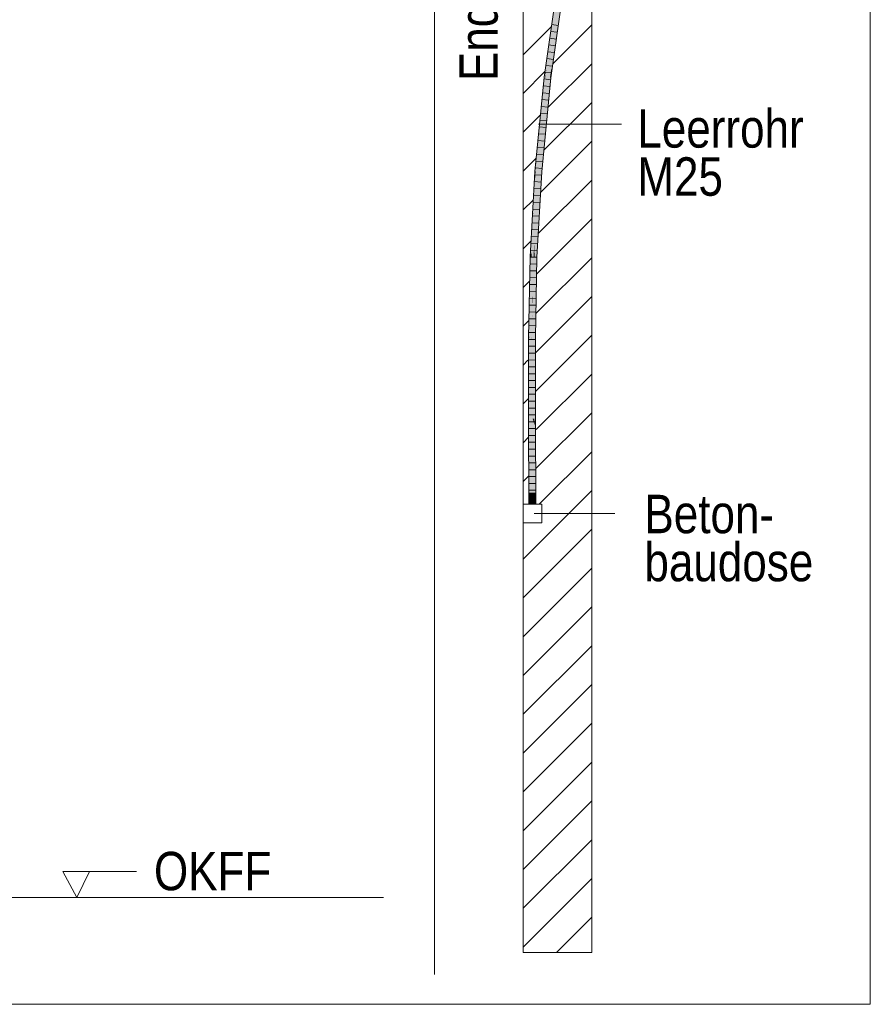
# Model space of a CAD drawing. Extents: x -620 to 300, y 62 to 1162.
# Tile 164 of 256: x 155 to 186, y 718 to 754. Entities that reach past the tile are written whole.
import ezdxf
from ezdxf.lldxf.tags import DXFTag

# ---------------------------------------------------------------- set-up
doc = ezdxf.new("R2010")
doc.units = 0
doc.layers.get('0').update_dxf_attribs({"lineweight": 13})
for name, color, linetype, lineweight, true_color in [('E_Betonbaudose', 1, 'Continuous', 13, 0xff0000), ('E_Detail_Beschriftung', 7, 'Continuous', 13, 0x009900), ('E_Detail_Wandschraffur', 7, 'Continuous', 5, 0xc0c0c0), ('E_Leerrohr 25-A06G94UQ8I', 7, 'Continuous', 9, 0xff8000), ('E_Leerrohr 25-Shading', 7, 'Continuous', 9, 0xff8000)]:
    doc.layers.add(name, color=color, linetype=linetype, lineweight=lineweight, true_color=true_color)
doc.layers.add('E_Detail_Linie_Text_Bem', color=7, linetype='Continuous', lineweight=13)
doc.styles.get("Standard").update_dxf_attribs({"font": 'ARIALN.TTF'})
tags = doc.linetypes.add('fein_strichliert', pattern=[4, 1, -2, 1]).pattern_tags.tags
tags[8:9] = [DXFTag(74, 4), DXFTag(75, 0), DXFTag(340, '0'), DXFTag(46, 0.0), DXFTag(50, 0.0), DXFTag(44, 0.0), DXFTag(45, 0.0)]
tags[6:7] = [DXFTag(74, 4), DXFTag(75, 0), DXFTag(340, '0'), DXFTag(46, 0.0), DXFTag(50, 0.0), DXFTag(44, 0.0), DXFTag(45, 0.0)]
tags[4:5] = [DXFTag(74, 4), DXFTag(75, 0), DXFTag(340, '0'), DXFTag(46, 0.0), DXFTag(50, 0.0), DXFTag(44, 0.0), DXFTag(45, 0.0)]
tags = doc.linetypes.add('fein_strichliert-A06G94UT8I', pattern=[4, 1, -2, 1]).pattern_tags.tags
tags[8:9] = [DXFTag(74, 4), DXFTag(75, 0), DXFTag(340, '0'), DXFTag(46, 0.0), DXFTag(50, 0.0), DXFTag(44, 0.0), DXFTag(45, 0.0)]
tags[6:7] = [DXFTag(74, 4), DXFTag(75, 0), DXFTag(340, '0'), DXFTag(46, 0.0), DXFTag(50, 0.0), DXFTag(44, 0.0), DXFTag(45, 0.0)]
tags[4:5] = [DXFTag(74, 4), DXFTag(75, 0), DXFTag(340, '0'), DXFTag(46, 0.0), DXFTag(50, 0.0), DXFTag(44, 0.0), DXFTag(45, 0.0)]
tags = doc.linetypes.add('STRICHPUNKT2-A06G94UR8I', pattern=[12.7, 6.35, -3.175, 0, -3.175]).pattern_tags.tags
tags[10:11] = [DXFTag(74, 4), DXFTag(75, 0), DXFTag(340, '0'), DXFTag(46, 0.0), DXFTag(50, 0.0), DXFTag(44, 0.0), DXFTag(45, 0.0)]
tags[8:9] = [DXFTag(74, 4), DXFTag(75, 0), DXFTag(340, '0'), DXFTag(46, 0.0), DXFTag(50, 0.0), DXFTag(44, 0.0), DXFTag(45, 0.0)]
tags[6:7] = [DXFTag(74, 4), DXFTag(75, 0), DXFTag(340, '0'), DXFTag(46, 0.0), DXFTag(50, 0.0), DXFTag(44, 0.0), DXFTag(45, 0.0)]
tags[4:5] = [DXFTag(74, 4), DXFTag(75, 0), DXFTag(340, '0'), DXFTag(46, 0.0), DXFTag(50, 0.0), DXFTag(44, 0.0), DXFTag(45, 0.0)]

# ---------------------------------------------------------------- blocks, each defined once
blk = doc.blocks.new('Shading-A06G94F18I', base_point=(173.296, 825.211))
at = {"layer": 'E_Leerrohr 25-Shading', "color": 31, "true_color": 0xfabd7f}
for points in [[(174.302, 756.192), (173.963, 753.807), (174.389, 756.179), (173.948, 753.073)], [(174.455, 756.17), (174.389, 756.179), (173.963, 752.553), (173.948, 753.073)], [(174.455, 756.17), (173.963, 752.553), (174.46, 756.052)], [(173.948, 753.073), (173.963, 753.807), (173.758, 752.263), (173.79, 752.591)], [(173.948, 753.073), (173.758, 752.263), (173.832, 752.254)], [(173.948, 753.073), (173.832, 752.254), (173.963, 752.553), (173.919, 752.244)], [(173.744, 752.265), (173.487, 749.659), (173.493, 748.82), (173.438, 748.824)], [(173.758, 752.263), (173.744, 752.265), (173.493, 748.82)], [(173.832, 752.254), (173.758, 752.263), (173.493, 748.82)], [(173.493, 748.82), (173.581, 748.813), (173.832, 752.254), (173.919, 752.244)], [(173.79, 752.591), (173.744, 752.265), (173.758, 752.263)], [(173.487, 749.659), (173.405, 748.827), (173.438, 748.824)], [(173.345, 746.147), (173.493, 748.82), (173.351, 746.512), (173.438, 748.824)], [(173.493, 748.82), (173.345, 746.147), (173.41, 745.709), (173.362, 745.711)], [(173.438, 748.824), (173.405, 748.827), (173.351, 746.512), (173.364, 747.301)], [(173.364, 747.301), (173.405, 748.827), (173.382, 748.409)], [(173.493, 748.82), (173.41, 745.709), (173.581, 748.813)], [(173.382, 748.409), (173.347, 747.364), (173.321, 745.712), (173.32, 745.712)], [(173.382, 748.409), (173.321, 745.712), (173.364, 747.301)], [(173.347, 747.364), (173.382, 748.409), (173.357, 747.954)], [(173.357, 747.954), (173.292, 745.714), (173.347, 747.364)], [(173.292, 745.714), (173.357, 747.954), (173.295, 745.884), (173.345, 747.749)], [(173.345, 747.749), (173.324, 747.368), (173.295, 745.884), (173.31, 746.808)], [(173.31, 746.808), (173.317, 747.234), (173.251, 745.715), (173.244, 745.91)], [(173.347, 747.364), (173.292, 745.714), (173.32, 745.712)], [(173.324, 747.368), (173.317, 747.234), (173.31, 746.808)], [(173.351, 746.512), (173.364, 747.301), (173.321, 745.712)], [(173.31, 746.808), (173.251, 745.715), (173.282, 745.714)], [(173.282, 745.714), (173.29, 745.714), (173.31, 746.808), (173.295, 745.884)], [(173.345, 746.147), (173.351, 746.512), (173.321, 745.712)], [(173.345, 746.147), (173.321, 745.712), (173.362, 745.711)], [(173.244, 745.91), (173.233, 745.716), (173.251, 745.715)], [(173.29, 745.714), (173.292, 745.714), (173.295, 745.884)], [(173.181, 742.768), (173.233, 745.716), (173.179, 742.95)], [(173.181, 742.768), (173.265, 743.491), (173.233, 745.716), (173.27, 744.097)], [(173.251, 745.715), (173.233, 745.716), (173.271, 744.29), (173.27, 744.097)], [(173.282, 745.714), (173.251, 745.715), (173.271, 744.29)], [(173.29, 745.714), (173.282, 745.714), (173.275, 744.013), (173.271, 744.29)], [(173.28, 743.624), (173.292, 745.714), (173.275, 744.013), (173.29, 745.714)], [(173.28, 743.624), (173.321, 745.712), (173.292, 745.714)], [(173.352, 742.766), (173.321, 745.712), (173.292, 742.767), (173.28, 743.624)], [(173.382, 744.298), (173.362, 745.711), (173.327, 745.142), (173.321, 745.712)], [(173.41, 745.709), (173.362, 745.711), (173.382, 744.298)], [(173.327, 745.142), (173.352, 742.766), (173.357, 743.013)], [(173.382, 744.298), (173.327, 745.142), (173.357, 743.013)], [(173.27, 744.097), (173.265, 743.491), (173.274, 743.906), (173.271, 743.54)], [(173.271, 744.29), (173.27, 744.097), (173.275, 744.013), (173.274, 743.906)], [(173.274, 743.906), (173.28, 743.624), (173.275, 744.013)], [(173.271, 743.54), (173.28, 743.624), (173.274, 743.906)], [(173.265, 743.491), (173.181, 742.768), (173.259, 742.767)], [(173.259, 742.767), (173.263, 742.767), (173.265, 743.491), (173.271, 743.54)], [(173.28, 743.624), (173.263, 742.767), (173.275, 742.767)], [(173.263, 742.767), (173.28, 743.624), (173.271, 743.54)], [(173.28, 743.624), (173.275, 742.767), (173.292, 742.767)], [(173.179, 742.95), (173.175, 742.768), (173.181, 742.768)], [(173.175, 742.768), (173.179, 740.03), (173.181, 742.768)], [(173.181, 742.768), (173.179, 740.03), (173.259, 742.767), (173.26, 742.642)], [(173.26, 742.642), (173.179, 740.03), (173.267, 739.82), (173.179, 739.82)], [(173.26, 742.642), (173.263, 742.767), (173.259, 742.767)], [(173.263, 742.767), (173.26, 742.642), (173.267, 739.82)], [(173.263, 742.767), (173.267, 739.82), (173.275, 742.767), (173.276, 739.82)], [(173.275, 742.767), (173.276, 739.82), (173.292, 742.767), (173.289, 739.82)], [(173.289, 739.82), (173.356, 739.82), (173.292, 742.767), (173.352, 742.766)], [(173.192, 736.707), (173.28, 736.707), (173.179, 739.82), (173.267, 739.82)], [(173.267, 739.82), (173.28, 736.707), (173.276, 739.82)], [(173.276, 739.82), (173.28, 736.707), (173.289, 739.82)], [(173.289, 739.82), (173.28, 736.707), (173.357, 739.586), (173.348, 736.707)], [(173.289, 739.82), (173.357, 739.586), (173.356, 739.82)], [(173.348, 736.707), (173.369, 736.707), (173.357, 739.586)]]:
    blk.add_solid(points, dxfattribs=at)
at = {"layer": 'E_Leerrohr 25-Shading', "color": 43, "true_color": 0xd7ab7f}
for points in [[(174.265, 756.197), (173.999, 754.325), (174.302, 756.192), (173.963, 753.807)], [(174.46, 756.052), (173.963, 752.553), (174.497, 756.049), (174, 752.55)], [(173.999, 754.325), (173.867, 753.37), (173.886, 753.33), (173.828, 752.971)], [(173.867, 753.37), (173.999, 754.325), (173.874, 753.44)], [(173.999, 754.325), (173.886, 753.33), (173.982, 754.073)], [(173.886, 753.33), (173.963, 753.807), (173.982, 754.073)], [(173.79, 752.591), (173.963, 753.807), (173.886, 753.33)], [(173.759, 752.63), (173.714, 752.269), (173.874, 753.44), (173.867, 753.37)], [(173.867, 753.37), (173.714, 752.269), (173.828, 752.971)], [(173.79, 752.591), (173.79, 752.591), (173.828, 752.971), (173.886, 753.33)], [(173.714, 752.269), (173.744, 752.265), (173.828, 752.971), (173.79, 752.591)], [(173.759, 752.63), (173.707, 752.269), (173.714, 752.269)], [(173.487, 749.659), (173.714, 752.269), (173.505, 749.967), (173.707, 752.269)], [(173.744, 752.265), (173.714, 752.269), (173.487, 749.659)], [(173.505, 749.967), (173.707, 752.269), (173.542, 750.589)], [(173.807, 750.912), (173.919, 752.244), (173.581, 748.813)], [(173.95, 752.24), (173.919, 752.244), (173.807, 750.912)], [(173.966, 752.552), (173.963, 752.553), (173.919, 752.244)], [(173.95, 752.24), (173.999, 752.55), (173.919, 752.244), (173.966, 752.552)], [(174, 752.55), (173.999, 752.55), (173.956, 752.239), (173.95, 752.24)], [(173.956, 752.239), (173.95, 752.24), (173.7, 749.647), (173.807, 750.912)], [(173.7, 749.647), (173.807, 750.912), (173.604, 748.811), (173.581, 748.813)], [(173.398, 748.828), (173.405, 748.827), (173.542, 750.589), (173.505, 749.967)], [(173.398, 748.828), (173.542, 750.589), (173.47, 749.863)], [(173.391, 748.828), (173.47, 749.863), (173.445, 749.607)], [(173.391, 748.828), (173.392, 748.828), (173.47, 749.863), (173.428, 749.257)], [(173.487, 749.659), (173.505, 749.967), (173.405, 748.827)], [(173.445, 749.607), (173.405, 749.203), (173.391, 748.828), (173.379, 748.829)], [(173.604, 748.811), (173.618, 748.81), (173.7, 749.647)], [(173.405, 749.203), (173.368, 748.83), (173.379, 748.829)], [(173.392, 748.828), (173.398, 748.828), (173.428, 749.257)], [(173.351, 748.433), (173.328, 747.529), (173.374, 748.829), (173.364, 748.437)], [(173.383, 748.635), (173.391, 748.828), (173.35, 747.918), (173.351, 747.947)], [(173.351, 748.433), (173.374, 748.829), (173.368, 748.83)], [(173.351, 748.433), (173.368, 748.83), (173.356, 748.6)], [(173.351, 747.947), (173.391, 748.828), (173.364, 748.437), (173.379, 748.829)], [(173.383, 748.635), (173.357, 747.954), (173.398, 748.828), (173.382, 748.409)], [(173.364, 748.437), (173.379, 748.829), (173.374, 748.829)], [(173.382, 748.409), (173.405, 748.827), (173.398, 748.828)], [(173.391, 748.828), (173.383, 748.635), (173.392, 748.828)], [(173.383, 748.635), (173.398, 748.828), (173.392, 748.828)], [(173.536, 747.726), (173.581, 748.813), (173.41, 745.709)], [(173.618, 748.81), (173.604, 748.811), (173.47, 746.144), (173.536, 747.726)], [(173.604, 748.811), (173.581, 748.813), (173.536, 747.726)], [(173.244, 745.91), (173.351, 748.433), (173.196, 745.717), (173.356, 748.6)], [(173.317, 747.234), (173.328, 747.529), (173.244, 745.91), (173.351, 748.433)], [(173.328, 747.529), (173.324, 747.368), (173.364, 748.437), (173.351, 747.947)], [(173.365, 748.169), (173.383, 748.635), (173.345, 747.749), (173.35, 747.918)], [(173.351, 747.947), (173.324, 747.368), (173.35, 747.918)], [(173.345, 747.749), (173.357, 747.954), (173.365, 748.169)], [(173.35, 747.918), (173.324, 747.368), (173.345, 747.749)], [(173.47, 746.144), (173.536, 747.726), (173.429, 745.708), (173.41, 745.709)], [(173.324, 747.368), (173.328, 747.529), (173.317, 747.234)], [(173.429, 745.708), (173.446, 745.708), (173.47, 746.144)], [(173.244, 745.91), (173.196, 745.717), (173.225, 745.716)], [(173.225, 745.716), (173.233, 745.716), (173.244, 745.91)], [(173.233, 745.716), (173.155, 743.624), (173.173, 742.768), (173.138, 742.768)], [(173.196, 745.717), (173.155, 743.624), (173.225, 745.716)], [(173.155, 743.624), (173.233, 745.716), (173.225, 745.716)], [(173.233, 745.716), (173.173, 742.768), (173.179, 742.95)], [(173.408, 745.086), (173.41, 745.709), (173.382, 744.298)], [(173.405, 743.623), (173.445, 745.653), (173.407, 744.519)], [(173.407, 744.519), (173.445, 745.653), (173.408, 744.987), (173.412, 745.141)], [(173.429, 745.708), (173.41, 745.709), (173.408, 745.086)], [(173.412, 745.141), (173.445, 745.653), (173.429, 745.708), (173.446, 745.708)], [(173.412, 745.141), (173.429, 745.708), (173.417, 745.335)], [(173.357, 743.013), (173.368, 743.343), (173.408, 745.086), (173.408, 744.987)], [(173.357, 743.013), (173.408, 745.086), (173.382, 744.298)], [(173.408, 745.086), (173.412, 745.141), (173.417, 745.335)], [(173.412, 745.141), (173.408, 745.086), (173.408, 744.987)], [(173.368, 743.343), (173.407, 744.519), (173.408, 744.987)], [(173.355, 742.812), (173.405, 743.623), (173.368, 743.343), (173.407, 744.519)], [(173.368, 743.343), (173.36, 743.124), (173.355, 742.812), (173.352, 742.766)], [(173.377, 742.766), (173.405, 743.623), (173.354, 742.766), (173.355, 742.812)], [(173.377, 742.766), (173.388, 742.766), (173.405, 743.623)], [(173.173, 742.768), (173.175, 742.768), (173.179, 742.95)], [(173.36, 743.124), (173.357, 743.013), (173.352, 742.766)], [(173.138, 742.768), (173.142, 739.82), (173.179, 740.03), (173.179, 739.82)], [(173.138, 742.768), (173.179, 740.03), (173.173, 742.768)], [(173.179, 740.03), (173.175, 742.768), (173.173, 742.768)], [(173.355, 742.812), (173.352, 742.766), (173.354, 742.766)], [(173.354, 742.766), (173.352, 742.766), (173.356, 739.82)], [(173.377, 742.766), (173.354, 742.766), (173.383, 739.821), (173.356, 739.82)], [(173.383, 739.821), (173.392, 739.821), (173.377, 742.766), (173.388, 742.766)], [(173.155, 736.707), (173.192, 736.707), (173.142, 739.82), (173.179, 739.82)], [(173.383, 739.821), (173.356, 739.82), (173.377, 736.707), (173.357, 739.586)], [(173.383, 739.821), (173.377, 736.707), (173.405, 736.707)], [(173.405, 736.707), (173.392, 739.821), (173.383, 739.821)], [(173.357, 739.586), (173.369, 736.707), (173.377, 736.707)]]:
    blk.add_solid(points, dxfattribs=at)
at = {"layer": 'E_Leerrohr 25-Shading', "color": 31, "true_color": 0xecb67f}
for points in [[(173.28, 737.101), (173.155, 737.101), (173.28, 736.707), (173.155, 736.707)], [(173.405, 737.101), (173.28, 737.101), (173.405, 736.707), (173.28, 736.707)], [(173.28, 736.707), (173.09, 736.707), (173.28, 736.701), (173.09, 736.701)], [(173.313, 736.707), (173.28, 736.707), (173.313, 736.701), (173.28, 736.701)], [(173.47, 736.701), (173.47, 736.707), (173.313, 736.701), (173.313, 736.707)]]:
    blk.add_solid(points, dxfattribs=at)
blk = doc.blocks.new('Referenz-A06G94UW8I')
at = {"layer": 'E_Betonbaudose', "linetype": 'Continuous', "ltscale": 0.13}
for p, q in [((172.94, 736.021), (172.94, 736.701)), ((172.94, 736.701), (173.62, 736.701)), ((173.62, 736.701), (173.62, 736.021)), ((173.62, 736.021), (172.94, 736.021))]:
    blk.add_line(p, q, dxfattribs=at)
at = {"layer": 'E_Detail_Linie_Text_Bem', "linetype": 'fein_strichliert-A06G94UT8I', "ltscale": 0.65}
for p, q in [((185.593, 718.472), (185.593, 779.789)), ((169.712, 719.553), (169.712, 772.433)), ((122.824, 718.472), (182.567, 718.472)), ((182.567, 718.472), (185.593, 718.472))]:
    blk.add_line(p, q, dxfattribs=at)
at = {"layer": 'E_Detail_Linie_Text_Bem', "linetype": 'Continuous', "ltscale": 0.13}
for p, q in [((172.94, 748.561), (172.94, 760.361)), ((175.44, 760.361), (175.44, 720.361)), ((172.94, 748.361), (172.94, 748.561)), ((172.94, 720.361), (172.94, 748.361)), ((130.84, 722.361), (167.853, 722.361)), ((175.44, 720.361), (172.94, 720.361))]:
    blk.add_line(p, q, dxfattribs=at)
at = {"layer": 'E_Detail_Linie_Text_Bem', "color": 0, "linetype": 'Continuous', "ltscale": 0.13}
for p, q in [((173.505, 750.558), (176.525, 750.558)), ((173.346, 736.361), (176.284, 736.361)), ((156.68, 722.361), (156.171, 723.311)), ((156.171, 723.311), (158.855, 723.311)), ((157.138, 723.315), (156.68, 722.361))]:
    blk.add_line(p, q, dxfattribs=at)
at = {"layer": 'E_Detail_Wandschraffur', "linetype": 'fein_strichliert', "ltscale": 0.13}
for p, q in [((172.94, 753.085), (173.959, 754.104)), ((173.855, 751.171), (175.44, 752.756)), ((172.94, 750.256), (173.565, 750.881)), ((173.582, 748.069), (175.44, 749.928)), ((172.94, 747.428), (173.302, 747.789)), ((173.444, 745.103), (175.44, 747.099)), ((172.94, 744.599), (173.169, 744.828)), ((173.399, 742.23), (175.44, 744.271)), ((172.94, 741.771), (173.119, 741.95)), ((173.421, 739.423), (175.44, 741.442)), ((172.94, 738.942), (173.138, 739.141)), ((173.528, 736.701), (175.44, 738.614)), ((172.94, 733.286), (175.44, 735.786)), ((172.94, 730.457), (175.44, 732.957)), ((172.94, 727.629), (175.44, 730.129)), ((172.94, 724.8), (175.44, 727.3)), ((172.94, 721.972), (175.44, 724.472)), ((174.158, 720.361), (175.44, 721.643))]:
    blk.add_line(p, q, dxfattribs=at)
at = {"layer": 'E_Detail_Wandschraffur', "linetype": 'ByBlock', "ltscale": 0.13}
for p, q in [((174.04, 752.77), (175.44, 754.17)), ((172.94, 751.67), (173.737, 752.467)), ((173.702, 749.604), (175.44, 751.342)), ((172.94, 748.842), (173.412, 749.314)), ((173.503, 746.576), (175.44, 748.513)), ((172.94, 746.013), (173.218, 746.291)), ((173.419, 743.664), (175.44, 745.685)), ((172.94, 743.185), (173.137, 743.382)), ((173.406, 740.822), (175.44, 742.857)), ((172.94, 740.357), (173.129, 740.545)), ((173.422, 738.01), (175.44, 740.028)), ((172.94, 737.528), (173.148, 737.736)), ((172.94, 734.7), (175.44, 737.2)), ((172.94, 731.871), (175.44, 734.371)), ((172.94, 729.043), (175.44, 731.543)), ((172.94, 726.214), (175.44, 728.714)), ((172.94, 723.386), (175.44, 725.886)), ((172.94, 720.558), (175.44, 723.058))]:
    blk.add_line(p, q, dxfattribs=at)
at = {"layer": 'E_Leerrohr 25-A06G94UQ8I', "linetype": 'Continuous', "ltscale": 0.13}
for p, q in [((173.707, 752.269), (174.265, 756.197)), ((173.956, 752.239), (174.513, 756.162)), ((174.22, 754.151), (173.987, 754.182)), ((174.149, 753.656), (173.916, 753.686)), ((174.184, 753.903), (173.951, 753.934)), ((174.114, 753.409), (173.881, 753.439)), ((174.079, 753.161), (173.846, 753.191)), ((174.009, 752.667), (173.776, 752.696)), ((174.044, 752.914), (173.811, 752.943)), ((173.368, 748.83), (173.707, 752.269)), ((173.974, 752.419), (173.74, 752.448)), ((173.618, 748.81), (173.956, 752.239)), ((173.917, 751.923), (173.684, 751.951)), ((173.941, 752.172), (173.708, 752.2)), ((173.892, 751.675), (173.659, 751.701)), ((173.844, 751.178), (173.61, 751.203)), ((173.868, 751.426), (173.634, 751.452)), ((173.819, 750.929), (173.585, 750.954)), ((173.77, 750.433), (173.536, 750.456)), ((173.795, 750.681), (173.561, 750.705)), ((173.746, 750.184), (173.512, 750.206)), ((173.721, 749.936), (173.487, 749.957)), ((173.672, 749.439), (173.438, 749.459)), ((173.697, 749.687), (173.463, 749.708)), ((173.648, 749.19), (173.413, 749.21)), ((173.196, 745.717), (173.368, 748.83)), ((173.604, 748.693), (173.369, 748.711)), ((173.623, 748.942), (173.389, 748.961)), ((173.446, 745.708), (173.618, 748.81)), ((173.59, 748.444), (173.356, 748.461)), ((173.562, 747.945), (173.328, 747.961)), ((173.576, 748.195), (173.342, 748.211)), ((173.549, 747.696), (173.314, 747.711)), ((173.535, 747.447), (173.3, 747.461)), ((173.507, 746.948), (173.273, 746.961)), ((173.521, 747.198), (173.286, 747.211)), ((173.493, 746.699), (173.259, 746.711)), ((173.466, 746.201), (173.231, 746.211)), ((173.48, 746.45), (173.245, 746.461)), ((173.452, 745.952), (173.217, 745.961)), ((173.138, 742.768), (173.196, 745.717)), ((173.434, 745.453), (173.199, 745.461)), ((173.438, 745.702), (173.204, 745.711)), ((173.388, 742.766), (173.446, 745.708)), ((173.429, 745.203), (173.194, 745.211)), ((173.419, 744.704), (173.184, 744.71)), ((173.424, 744.953), (173.189, 744.96)), ((173.414, 744.454), (173.179, 744.46)), ((173.409, 744.204), (173.174, 744.21)), ((173.399, 743.705), (173.164, 743.709)), ((173.404, 743.955), (173.169, 743.959)), ((173.394, 743.455), (173.159, 743.459)), ((173.385, 742.956), (173.15, 742.959)), ((173.39, 743.206), (173.155, 743.209)), ((173.142, 739.82), (173.138, 742.768)), ((173.381, 742.706), (173.146, 742.708)), ((173.392, 739.821), (173.388, 742.766)), ((173.381, 742.456), (173.146, 742.458)), ((173.382, 742.206), (173.147, 742.208)), ((173.382, 741.957), (173.147, 741.958)), ((173.382, 741.707), (173.147, 741.708)), ((173.383, 741.457), (173.148, 741.458)), ((173.383, 741.207), (173.148, 741.208)), ((173.383, 740.957), (173.148, 740.957)), ((173.384, 740.707), (173.149, 740.707)), ((173.384, 740.457), (173.149, 740.457)), ((173.384, 740.207), (173.149, 740.207)), ((173.155, 736.707), (173.142, 739.82)), ((173.385, 739.958), (173.15, 739.957)), ((173.385, 739.708), (173.15, 739.707)), ((173.405, 736.707), (173.392, 739.821)), ((173.386, 739.458), (173.151, 739.457)), ((173.387, 739.208), (173.152, 739.207)), ((173.388, 738.958), (173.153, 738.957)), ((173.389, 738.707), (173.154, 738.707)), ((173.39, 738.457), (173.155, 738.457)), ((173.391, 738.207), (173.156, 738.207)), ((173.393, 737.957), (173.158, 737.957)), ((173.394, 737.707), (173.159, 737.707)), ((173.395, 737.457), (173.16, 737.457)), ((173.396, 737.207), (173.161, 737.207)), ((173.155, 737.101), (173.155, 736.707)), ((173.228, 737.101), (173.155, 737.101)), ((173.397, 736.957), (173.162, 736.957)), ((173.332, 737.101), (173.228, 737.101)), ((173.405, 737.101), (173.332, 737.101)), ((173.405, 736.707), (173.405, 737.101)), ((173.09, 736.707), (173.09, 736.701)), ((173.202, 736.707), (173.09, 736.707)), ((173.202, 736.701), (173.09, 736.701)), ((173.228, 736.707), (173.155, 736.707)), ((173.405, 736.707), (173.155, 736.707)), ((173.359, 736.707), (173.202, 736.707)), ((173.359, 736.701), (173.202, 736.701)), ((173.332, 736.707), (173.228, 736.707)), ((173.405, 736.707), (173.332, 736.707)), ((173.47, 736.707), (173.359, 736.707)), ((173.47, 736.701), (173.359, 736.701)), ((173.47, 736.701), (173.47, 736.707))]:
    blk.add_line(p, q, dxfattribs=at)
at = {"layer": 'E_Leerrohr 25-A06G94UQ8I', "linetype": 'STRICHPUNKT2-A06G94UR8I', "lineweight": 5, "ltscale": 0.13}
blk.add_line((173.28, 736.707), (173.28, 737.101), dxfattribs=at)
at = {"layer": 'E_Detail_Beschriftung', "linetype": 'Continuous', "ltscale": 0.13, "insert": (170.615, 752.124), "char_height": 1.4, "attachment_point": 1, "rotation": 90}
blk.add_mtext('{\\fArial Narrow;Endtüllen}', dxfattribs=at)
at = {"layer": 'E_Detail_Beschriftung', "linetype": 'Continuous', "ltscale": 0.13, "char_height": 1.4, "attachment_point": 1}
for s, insert in [('{\\fArial Narrow;Leerrohr}', (177.104, 751.098)), ('{\\fArial Narrow;M25}', (177.104, 749.345)), ('{\\fArial Narrow;Beton-}', (177.362, 737.044)), ('{\\fArial Narrow;baudose}', (177.362, 735.294)), ('{\\fArial Narrow;OKFF}', (159.489, 724.029))]:
    blk.add_mtext(s, dxfattribs=dict(at, insert=insert))

msp = doc.modelspace()

# ---------------------------------------------------------------- block references
at = {"color": 8, "lineweight": 25, "ltscale": 0.25, "true_color": 0x808080}
msp.add_blockref('Referenz-A06G94UW8I', (0, 0), dxfattribs=at)
msp.add_blockref('Shading-A06G94F18I', (173.296, 825.211))

doc.saveas('drawing.dxf')
